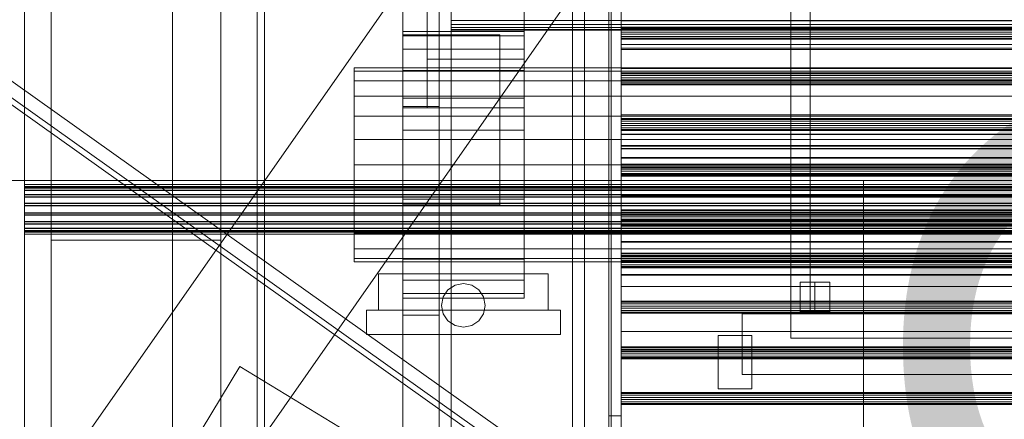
# Model space of a CAD drawing. Header units: millimetres. Extents: x -2233 to 65662, y -50530 to 6847.
# Tile 27 of 256: x -1498 to -1092, y -33898 to -33734. Entities that reach past the tile are written whole.
import ezdxf

# ---------------------------------------------------------------- set-up
doc = ezdxf.new("R2010")
doc.units = ezdxf.units.MM
for name, color, linetype, lineweight in [('COTAS_O', 1, 'Continuous', 0), ('frontal_C03', 7, 'Continuous', 0), ('frontal_dosificador', 7, 'Continuous', 0), ('frontal_secador', 7, 'Continuous', 0), ('frontal_tolva', 7, 'Continuous', 0)]:
    doc.layers.add(name, color=color, linetype=linetype, lineweight=lineweight)
doc.dimstyles.new('R19_100', dxfattribs={"dimtxt": 250, "dimasz": 150, "dimexe": 150, "dimexo": 80, "dimgap": 100, "dimtad": 1, "dimtih": 1, "dimtoh": 1, "dimdsep": 46, "dimcen": 0.09, "dimadec": 0, "dimazin": 0, "dimtfac": 1, "dimtdec": 4, "dimtofl": 0, "dimtmove": 0, "dimatfit": 3, "dimfxl": 1, "dimtolj": 1, "dimtzin": 0, "dimarcsym": 0})

# ---------------------------------------------------------------- blocks, each defined once
blk = doc.blocks.new('DIM_R32_38')
at = {"layer": 'COTAS_O'}
for p, q in [((-1725, -31700), (-1025, -31700)), ((-1025, -31700), (-1070, -31850)), ((-1025, -34400), (-1025, -31700)), ((-1025, -31700), (-980, -31850)), ((-1025, -34400), (-1070, -34250)), ((-1025, -34400), (-980, -34250)), ((-1725, -34400), (-1025, -34400))]:
    blk.add_line(p, q, dxfattribs=at)
blk.add_text('2700 O', height=250, rotation=90, dxfattribs=at).set_placement((-1125, -33050))
blk = doc.blocks.new('DIM_R32_39')
at = {"layer": 'COTAS_O'}
for p, q in [((-1725, -33700), (-1575, -33655)), ((1725, -33700), (1575, -33655)), ((-1725, -34400), (-1725, -33700)), ((-1725, -33700), (1725, -33700)), ((-1725, -33700), (-1575, -33745)), ((1725, -33700), (1575, -33745)), ((1725, -34400), (1725, -33700))]:
    blk.add_line(p, q, dxfattribs=at)
blk.add_text('3450 O', height=250, dxfattribs=at).set_placement((0, -33600))
blk = doc.blocks.new('DIM_R32_44')
at = {"layer": 'COTAS_O'}
for p, q in [((-1480, -33670), (-780, -33670)), ((-780, -33670), (-825, -33820)), ((-780, -36000), (-780, -33670)), ((-780, -33670), (-735, -33820)), ((-780, -36000), (-825, -35850)), ((-780, -36000), (-735, -35850)), ((-1480, -36000), (-780, -36000))]:
    blk.add_line(p, q, dxfattribs=at)
blk.add_text('2330 O', height=250, rotation=90, dxfattribs=at).set_placement((-880, -34835))
blk = doc.blocks.new('DIM_R32_46')
at = {"layer": 'COTAS_O'}
for p, q in [((-1400, -33000), (-700, -33000)), ((-700, -33000), (-745, -33150)), ((-700, -36000), (-700, -33000)), ((-700, -33000), (-655, -33150)), ((-700, -36000), (-745, -35850)), ((-700, -36000), (-655, -35850)), ((-1400, -36000), (-700, -36000))]:
    blk.add_line(p, q, dxfattribs=at)
blk.add_text('3000 O', height=250, rotation=90, dxfattribs=at).set_placement((-800, -34500))

msp = doc.modelspace()

# ---------------------------------------------------------------- linework, layer by layer
at = {"layer": 'frontal_C03'}
for p, q in [((-1496, -32401.175), (-1496, -35048.843)), ((-1435, -32401.175), (-1435, -35048.843)), ((-1435, -35052.771), (-1435, -32405.103)), ((-1254, -35045.965), (-1254, -32465.157)), ((-1250, -32465.157), (-1250, -35045.965)), ((-1254, -32565.332), (-1254, -35146.139)), ((-1250, -35146.139), (-1250, -32565.332)), ((-1496, -35539.895), (-1496, -32892.227)), ((-1435, -32888.298), (-1435, -35535.966)), ((-1435, -35539.895), (-1435, -32892.227)), ((-1485, -35988), (-1485, -33145.961)), ((-1415, -35988), (-1415, -33145.961)), ((-1250, -33737.179), (-1250, -33736.793)), ((-1250, -33736.793), (-1250, -33737.845)), ((1250, -33736.793), (-1250, -33736.793)), ((-1250, -33738.777), (-1250, -33737.179)), ((1250, -33737.179), (-1250, -33737.179)), ((-1250, -33737.845), (-1250, -33739.719)), ((1250, -33737.845), (-1250, -33737.845)), ((-1250, -33740.651), (-1250, -33738.777)), ((-1250, -33738.777), (1250, -33738.777)), ((-1250, -33739.719), (-1250, -33741.317)), ((1250, -33739.719), (-1250, -33739.719)), ((-1250, -33741.703), (-1250, -33740.651)), ((1250, -33740.651), (-1250, -33740.651)), ((-1250, -33741.317), (-1250, -33741.703)), ((1250, -33741.317), (-1250, -33741.317)), ((1250, -33741.703), (-1250, -33741.703)), ((-1250, -33756.013), (-1250, -33755.627)), ((-1250, -33755.627), (-1250, -33756.679)), ((1250, -33755.627), (-1250, -33755.627)), ((-1250, -33757.611), (-1250, -33756.013)), ((1250, -33756.013), (-1250, -33756.013)), ((-1250, -33756.679), (-1250, -33758.553)), ((1250, -33756.679), (-1250, -33756.679)), ((-1250, -33759.485), (-1250, -33757.611)), ((-1250, -33757.611), (1250, -33757.611)), ((-1250, -33758.553), (-1250, -33760.151)), ((1250, -33758.553), (-1250, -33758.553)), ((-1250, -33760.537), (-1250, -33759.485)), ((1250, -33759.485), (-1250, -33759.485)), ((-1250, -33760.151), (-1250, -33760.537)), ((1250, -33760.151), (-1250, -33760.151)), ((1250, -33760.537), (-1250, -33760.537)), ((-1250, -33774.847), (-1250, -33774.461)), ((-1250, -33774.461), (-1250, -33775.513)), ((1250, -33774.461), (-1250, -33774.461)), ((-1250, -33776.445), (-1250, -33774.847)), ((1250, -33774.847), (-1250, -33774.847)), ((-1250, -33775.513), (-1250, -33777.387)), ((1250, -33775.513), (-1250, -33775.513)), ((-1250, -33778.319), (-1250, -33776.445)), ((-1250, -33776.445), (1250, -33776.445)), ((-1250, -33777.387), (-1250, -33778.985)), ((1250, -33777.387), (-1250, -33777.387)), ((-1250, -33779.371), (-1250, -33778.319)), ((1250, -33778.319), (-1250, -33778.319)), ((-1250, -33778.985), (-1250, -33779.371)), ((1250, -33778.985), (-1250, -33778.985)), ((1250, -33779.371), (-1250, -33779.371)), ((-1250, -33781.011), (-1250, -33780.925)), ((-1250, -33780.925), (-1250, -33785.624)), ((1250, -33780.925), (-1250, -33780.925)), ((-1250, -33785.868), (-1250, -33781.011)), ((1250, -33781.011), (-1250, -33781.011)), ((-1250, -33785.624), (-1250, -33794.392)), ((1250, -33785.624), (-1250, -33785.624)), ((-1250, -33794.758), (-1250, -33785.868)), ((1250, -33785.868), (-1250, -33785.868)), ((-1250, -33786.948), (-1250, -33786.881)), ((-1250, -33786.881), (-1250, -33790.552)), ((1250, -33786.881), (-1250, -33786.881)), ((-1250, -33790.743), (-1250, -33786.948)), ((1250, -33786.948), (-1250, -33786.948)), ((-1250, -33790.552), (-1250, -33797.402)), ((1250, -33790.552), (-1250, -33790.552)), ((-1250, -33797.688), (-1250, -33790.743)), ((1250, -33790.743), (-1250, -33790.743)), ((-1250, -33793.681), (-1250, -33793.295)), ((-1250, -33793.295), (-1250, -33794.347)), ((1250, -33793.295), (-1250, -33793.295)), ((-1250, -33795.279), (-1250, -33793.681)), ((1250, -33793.681), (-1250, -33793.681)), ((-1250, -33794.347), (-1250, -33796.221)), ((1250, -33794.347), (-1250, -33794.347)), ((-1250, -33794.392), (-1250, -33805.894)), ((1250, -33794.392), (-1250, -33794.392)), ((-1250, -33806.326), (-1250, -33794.758)), ((1250, -33794.758), (-1250, -33794.758)), ((-1250, -33797.153), (-1250, -33795.279)), ((-1250, -33795.279), (1250, -33795.279)), ((-1250, -33796.221), (-1250, -33797.819)), ((1250, -33796.221), (-1250, -33796.221)), ((-1250, -33798.205), (-1250, -33797.153)), ((1250, -33797.153), (-1250, -33797.153)), ((-1250, -33797.402), (-1250, -33806.388)), ((1250, -33797.402), (-1250, -33797.402)), ((-1250, -33806.725), (-1250, -33797.688)), ((1250, -33797.688), (-1250, -33797.688)), ((-1496, -33801.64), (-1496, -33801.613)), ((-1496, -33801.613), (-1496, -33803.081)), ((1496, -33801.613), (-1496, -33801.613)), ((-1496, -33803.158), (-1496, -33801.64)), ((1496, -33801.64), (-1496, -33801.64)), ((-1250, -33797.819), (-1250, -33798.205)), ((1250, -33797.819), (-1250, -33797.819)), ((1250, -33798.205), (-1250, -33798.205)), ((-1496, -33802.558), (-1496, -33802.532)), ((-1496, -33802.532), (-1496, -33804)), ((1496, -33802.532), (-1496, -33802.532)), ((-1496, -33804.076), (-1496, -33802.558)), ((1496, -33802.558), (-1496, -33802.558)), ((-1496, -33803.081), (-1496, -33805.821)), ((1496, -33803.081), (-1496, -33803.081)), ((-1496, -33805.936), (-1496, -33803.158)), ((1496, -33803.158), (-1496, -33803.158)), ((-1496, -33804), (-1496, -33806.74)), ((1496, -33804), (-1496, -33804)), ((-1496, -33806.854), (-1496, -33804.076)), ((1496, -33804.076), (-1496, -33804.076)), ((-1496, -33805.821), (-1496, -33809.416)), ((1496, -33805.821), (-1496, -33805.821)), ((-1496, -33809.551), (-1496, -33805.936)), ((1496, -33805.936), (-1496, -33805.936)), ((-1250, -33805.894), (-1250, -33818.379)), ((1250, -33805.894), (-1250, -33805.894)), ((-1496, -33806.74), (-1496, -33810.334)), ((1496, -33806.74), (-1496, -33806.74)), ((-1496, -33810.469), (-1496, -33806.854)), ((1496, -33806.854), (-1496, -33806.854)), ((-1496, -33809.416), (-1496, -33813.317)), ((1496, -33809.416), (-1496, -33809.416)), ((-1496, -33813.452), (-1496, -33809.551)), ((-1496, -33809.551), (1496, -33809.551)), ((-1250, -33818.811), (-1250, -33806.326)), ((-1250, -33806.326), (1250, -33806.326)), ((-1250, -33806.388), (-1250, -33816.142)), ((1250, -33806.388), (-1250, -33806.388)), ((-1250, -33816.48), (-1250, -33806.725)), ((-1250, -33806.725), (1250, -33806.725)), ((-1496, -33810.334), (-1496, -33814.236)), ((1496, -33810.334), (-1496, -33810.334)), ((-1496, -33814.371), (-1496, -33810.469)), ((-1496, -33810.469), (1496, -33810.469)), ((-1496, -33813.317), (-1496, -33816.932)), ((1496, -33813.317), (-1496, -33813.317)), ((-1496, -33817.047), (-1496, -33813.452)), ((1496, -33813.452), (-1496, -33813.452)), ((-1250, -33812.515), (-1250, -33812.129)), ((-1250, -33812.129), (-1250, -33813.181)), ((1250, -33812.129), (-1250, -33812.129)), ((-1250, -33814.113), (-1250, -33812.515)), ((1250, -33812.515), (-1250, -33812.515)), ((-1250, -33813.181), (-1250, -33815.055)), ((1250, -33813.181), (-1250, -33813.181)), ((-1496, -33814.236), (-1496, -33817.851)), ((1496, -33814.236), (-1496, -33814.236)), ((-1496, -33817.965), (-1496, -33814.371)), ((1496, -33814.371), (-1496, -33814.371)), ((-1496, -33816.932), (-1496, -33819.71)), ((1496, -33816.932), (-1496, -33816.932)), ((-1496, -33819.787), (-1496, -33817.047)), ((1496, -33817.047), (-1496, -33817.047)), ((-1496, -33817.851), (-1496, -33820.629)), ((1496, -33817.851), (-1496, -33817.851)), ((-1496, -33820.705), (-1496, -33817.965)), ((1496, -33817.965), (-1496, -33817.965)), ((-1250, -33815.987), (-1250, -33814.113)), ((-1250, -33814.113), (1250, -33814.113)), ((-1250, -33815.055), (-1250, -33816.653)), ((1250, -33815.055), (-1250, -33815.055)), ((-1250, -33817.039), (-1250, -33815.987)), ((1250, -33815.987), (-1250, -33815.987)), ((-1250, -33816.142), (-1250, -33825.18)), ((1250, -33816.142), (-1250, -33816.142)), ((-1250, -33825.466), (-1250, -33816.48)), ((1250, -33816.48), (-1250, -33816.48)), ((-1250, -33816.653), (-1250, -33817.039)), ((1250, -33816.653), (-1250, -33816.653)), ((1250, -33817.039), (-1250, -33817.039)), ((-1496, -33819.71), (-1496, -33821.228)), ((1496, -33819.71), (-1496, -33819.71)), ((-1496, -33821.255), (-1496, -33819.787)), ((1496, -33819.787), (-1496, -33819.787)), ((-1496, -33820.629), (-1496, -33822.147)), ((1496, -33820.629), (-1496, -33820.629)), ((-1496, -33822.174), (-1496, -33820.705)), ((1496, -33820.705), (-1496, -33820.705)), ((-1496, -33821.228), (-1496, -33821.255)), ((1496, -33821.228), (-1496, -33821.228)), ((1496, -33821.255), (-1496, -33821.255)), ((-1496, -33822.147), (-1496, -33822.174)), ((1496, -33822.147), (-1496, -33822.147)), ((1496, -33822.174), (-1496, -33822.174)), ((-1250, -33818.379), (-1250, -33829.947)), ((1250, -33818.379), (-1250, -33818.379)), ((-1250, -33830.313), (-1250, -33818.811)), ((1250, -33818.811), (-1250, -33818.811)), ((-1485, -33824.561), (-1415, -33824.561)), ((-1485, -35988), (-1485, -33824.561)), ((-1415, -35988), (-1415, -33824.561)), ((-1250, -33825.18), (-1250, -33832.125)), ((1250, -33825.18), (-1250, -33825.18)), ((-1250, -33832.316), (-1250, -33825.466)), ((1250, -33825.466), (-1250, -33825.466)), ((-1250, -33829.947), (-1250, -33838.837)), ((1250, -33829.947), (-1250, -33829.947)), ((-1250, -33839.081), (-1250, -33830.313)), ((1250, -33830.313), (-1250, -33830.313)), ((-1250, -33831.349), (-1250, -33830.962)), ((-1250, -33830.962), (-1250, -33832.014)), ((1250, -33830.962), (-1250, -33830.962)), ((-1250, -33832.947), (-1250, -33831.349)), ((1250, -33831.349), (-1250, -33831.349)), ((-1250, -33832.014), (-1250, -33833.889)), ((1250, -33832.014), (-1250, -33832.014)), ((-1250, -33832.125), (-1250, -33835.919)), ((1250, -33832.125), (-1250, -33832.125)), ((-1250, -33835.987), (-1250, -33832.316)), ((1250, -33832.316), (-1250, -33832.316)), ((-1250, -33834.821), (-1250, -33832.947)), ((-1250, -33832.947), (1250, -33832.947)), ((-1250, -33833.889), (-1250, -33835.487)), ((1250, -33833.889), (-1250, -33833.889)), ((-1250, -33835.873), (-1250, -33834.821)), ((1250, -33834.821), (-1250, -33834.821)), ((-1250, -33835.487), (-1250, -33835.873)), ((1250, -33835.487), (-1250, -33835.487)), ((1250, -33835.873), (-1250, -33835.873)), ((-1250, -33835.919), (-1250, -33835.987)), ((1250, -33835.919), (-1250, -33835.919)), ((1250, -33835.987), (-1250, -33835.987)), ((-1250, -33838.837), (-1250, -33843.694)), ((1250, -33838.837), (-1250, -33838.837)), ((-1250, -33843.78), (-1250, -33839.081)), ((1250, -33839.081), (-1250, -33839.081)), ((-1250, -33843.694), (-1250, -33843.78)), ((1250, -33843.694), (-1250, -33843.694)), ((1250, -33843.78), (-1250, -33843.78)), ((-1250, -33850.182), (-1250, -33849.796)), ((-1250, -33849.796), (-1250, -33850.848)), ((1250, -33849.796), (-1250, -33849.796)), ((-1250, -33851.781), (-1250, -33850.182)), ((1250, -33850.182), (-1250, -33850.182)), ((-1250, -33850.848), (-1250, -33852.722)), ((1250, -33850.848), (-1250, -33850.848)), ((-1250, -33853.655), (-1250, -33851.781)), ((-1250, -33851.781), (1250, -33851.781)), ((-1250, -33852.722), (-1250, -33854.321)), ((1250, -33852.722), (-1250, -33852.722)), ((-1250, -33854.707), (-1250, -33853.655)), ((1250, -33853.655), (-1250, -33853.655)), ((-1250, -33854.321), (-1250, -33854.707)), ((1250, -33854.321), (-1250, -33854.321)), ((1250, -33854.707), (-1250, -33854.707)), ((-1250, -33869.016), (-1250, -33868.63)), ((-1250, -33868.63), (-1250, -33869.682)), ((1250, -33868.63), (-1250, -33868.63)), ((-1250, -33870.615), (-1250, -33869.016)), ((1250, -33869.016), (-1250, -33869.016)), ((-1250, -33869.682), (-1250, -33871.556)), ((1250, -33869.682), (-1250, -33869.682)), ((-1250, -33872.489), (-1250, -33870.615)), ((-1250, -33870.615), (1250, -33870.615)), ((-1250, -33871.556), (-1250, -33873.154)), ((1250, -33871.556), (-1250, -33871.556)), ((-1250, -33873.541), (-1250, -33872.489)), ((1250, -33872.489), (-1250, -33872.489)), ((-1250, -33873.154), (-1250, -33873.541)), ((1250, -33873.154), (-1250, -33873.154)), ((1250, -33873.541), (-1250, -33873.541)), ((-1422.787, -33902.381), (-1407.213, -33876.74)), ((1422.787, -35595.6), (-1407.213, -33876.74)), ((-1250, -33887.85), (-1250, -33887.464)), ((-1250, -33887.464), (-1250, -33888.516)), ((1250, -33887.464), (-1250, -33887.464)), ((-1250, -33889.448), (-1250, -33887.85)), ((1250, -33887.85), (-1250, -33887.85)), ((-1250, -33888.516), (-1250, -33890.39)), ((1250, -33888.516), (-1250, -33888.516)), ((-1250, -33891.322), (-1250, -33889.448)), ((-1250, -33889.448), (1250, -33889.448)), ((-1250, -33890.39), (-1250, -33891.988)), ((1250, -33890.39), (-1250, -33890.39)), ((-1250, -33892.375), (-1250, -33891.322)), ((1250, -33891.322), (-1250, -33891.322)), ((-1250, -33891.988), (-1250, -33892.375)), ((1250, -33891.988), (-1250, -33891.988)), ((1250, -33892.375), (-1250, -33892.375))]:
    msp.add_line(p, q, dxfattribs=at)
at = {"layer": 'frontal_dosificador'}
for p, q in [((-1180, -33865), (-1180, -33700)), ((-1180, -33855), (-1180, -33700)), ((-1172, -33855), (-1172, -33700)), ((-150, -33800), (-1850, -33800)), ((-1150, -33800), (-1250, -33800)), ((-1250, -35988), (-1250, -33800)), ((-1150, -35988), (-1150, -33800)), ((-1170, -33842), (-1176.062, -33842)), ((-1176.062, -33854), (-1176.062, -33842)), ((-1170, -33842), (-1163.938, -33842)), ((-1170, -33842), (-1170, -33854)), ((-1163.938, -33854), (-1163.938, -33842)), ((-1170, -33854), (-1176.062, -33854)), ((-1163.938, -33854), (-1170, -33854)), ((-800, -33855), (-1200, -33855)), ((-1200, -33880), (-1200, -33855)), ((-1172, -33855), (-1180, -33855)), ((-1196, -33864), (-1210, -33864)), ((-1210, -33886), (-1210, -33864)), ((-1196, -33886), (-1196, -33864)), ((-820, -33865), (-1180, -33865)), ((-800, -33880), (-1200, -33880)), ((-1196, -33886), (-1210, -33886))]:
    msp.add_line(p, q, dxfattribs=at)
at = {"layer": 'frontal_secador'}
for p, q in [((-1400, -36000), (-1400, -33000)), ((-1340, -36000), (-1340, -33000)), ((-1400, -36000), (-1400, -33075)), ((-1400, -35590), (-1400, -33075)), ((-1400, -35940), (-1400, -33075)), ((-1400, -34650), (-1400, -33075)), ((-1397, -35940), (-1397, -33075)), ((-1325, -36000), (-1325, -33075)), ((-1325, -35590), (-1325, -33075)), ((-1325, -35980), (-1325, -33075)), ((-1320, -35980), (-1320, -33075)), ((-1270, -35980), (-1270, -33075)), ((-1265, -35980), (-1265, -33075)), ((-1400, -36000), (-1400, -33250)), ((-1255, -33897), (-1255, -33657)), ((-1250, -33657), (-1250, -33897)), ((-1250, -33716), (-1250, -33956)), ((-1330, -33750), (-1330, -33722)), ((-1290, -33750), (-1290, -33722)), ((-1250, -33722), (-1250, -33962)), ((-1250, -33737.285), (-1250, -33724.651)), ((-1255, -33726), (-1255, -33966)), ((-1250, -33966), (-1250, -33726)), ((-1320, -33732.071), (-1320, -33734)), ((-1250, -33730), (-1250, -33734.141)), ((-1320, -33734), (-1320, -33735.657)), ((1320, -33734), (-1320, -33734)), ((-1320, -33735.657), (-1320, -33736.928)), ((1320, -33735.657), (-1320, -33735.657)), ((-1250, -33734.141), (-1250, -33738)), ((1250, -33734.141), (-1250, -33734.141)), ((-1340, -33740.374), (-1340, -33738.5)), ((-1290, -33738.5), (-1340, -33738.5)), ((-1340, -33740), (-1300, -33740)), ((-1340, -33770), (-1340, -33740)), ((-1340, -33745.869), (-1340, -33740.374)), ((-1290, -33740.374), (-1340, -33740.374)), ((-1320, -33736.928), (-1320, -33737.727)), ((1320, -33736.928), (-1320, -33736.928)), ((-1320, -33737.727), (-1320, -33738)), ((1320, -33737.727), (-1320, -33737.727)), ((1320, -33738), (-1320, -33738)), ((-1300, -33770), (-1300, -33740)), ((-1290, -33740.374), (-1290, -33738.5)), ((-1290, -33745.869), (-1290, -33740.374)), ((-1250, -33753.75), (-1250, -33737.285)), ((1250, -33737.285), (-1250, -33737.285)), ((-1250, -33738), (-1250, -33741.314)), ((1250, -33738), (-1250, -33738)), ((-1250, -33741.314), (-1250, -33743.856)), ((1250, -33741.314), (-1250, -33741.314)), ((-1250, -33743.856), (-1250, -33745.455)), ((1250, -33743.856), (-1250, -33743.856)), ((-1340, -33754.609), (-1340, -33745.869)), ((-1290, -33745.869), (-1340, -33745.869)), ((-1290, -33754.609), (-1290, -33745.869)), ((-1250, -33745.455), (-1250, -33746)), ((1250, -33745.455), (-1250, -33745.455)), ((1250, -33746), (-1250, -33746)), ((-1330, -33750), (-1290, -33750)), ((-1330, -33770), (-1330, -33750)), ((-1290, -33770), (-1290, -33750)), ((-1360, -33754.863), (-1360, -33753.5)), ((1360, -33753.5), (-1360, -33753.5)), ((-1360, -33758.859), (-1360, -33754.863)), ((1360, -33754.863), (-1360, -33754.863)), ((-1340, -33766), (-1340, -33754.609)), ((-1290, -33754.609), (-1340, -33754.609)), ((-1290, -33766), (-1290, -33754.609)), ((-1250, -33772.924), (-1250, -33753.75)), ((1250, -33753.75), (-1250, -33753.75)), ((-1360, -33765.216), (-1360, -33758.859)), ((1360, -33758.859), (-1360, -33758.859)), ((-1360, -33773.5), (-1360, -33765.216)), ((1360, -33765.216), (-1360, -33765.216)), ((-1340, -33779.265), (-1340, -33766)), ((-1290, -33766), (-1340, -33766)), ((-1290, -33779.265), (-1290, -33766)), ((-1340, -33769.5), (-1325, -33769.5)), ((-1340, -33855.5), (-1340, -33769.5)), ((-1340, -33770), (-1300, -33770)), ((-1340, -33810), (-1340, -33770)), ((-1330, -33770), (-1290, -33770)), ((-1325, -33855.5), (-1325, -33769.5)), ((-1300, -33810), (-1300, -33770)), ((-1250, -33793.5), (-1250, -33772.924)), ((1250, -33772.924), (-1250, -33772.924)), ((-1360, -33783.147), (-1360, -33773.5)), ((1360, -33773.5), (-1360, -33773.5)), ((-1340, -33793.5), (-1340, -33779.265)), ((-1290, -33779.265), (-1340, -33779.265)), ((-1290, -33793.5), (-1290, -33779.265)), ((-1360, -33793.5), (-1360, -33783.147)), ((1360, -33783.147), (-1360, -33783.147)), ((-1360, -33793.5), (-1360, -33803.853)), ((-1360, -33793.5), (1360, -33793.5)), ((-1340, -33793.5), (-1340, -33807.735)), ((-1340, -33793.5), (-1290, -33793.5)), ((-1290, -33807.735), (-1290, -33793.5)), ((-1250, -33793.5), (-1250, -33814.076)), ((-1250, -33793.5), (1250, -33793.5)), ((-1360, -33803.853), (-1360, -33813.5)), ((1360, -33803.853), (-1360, -33803.853)), ((-1340, -33807.735), (-1340, -33821)), ((-1290, -33807.735), (-1340, -33807.735)), ((-1340, -33810), (-1300, -33810)), ((-1290, -33807.735), (-1290, -33821)), ((-1360, -33813.5), (-1360, -33821.784)), ((1360, -33813.5), (-1360, -33813.5)), ((-1250, -33814.076), (-1250, -33833.25)), ((1250, -33814.076), (-1250, -33814.076)), ((-1360, -33821.784), (-1360, -33828.141)), ((1360, -33821.784), (-1360, -33821.784)), ((-1340, -33821), (-1340, -33832.391)), ((-1290, -33821), (-1340, -33821)), ((-1290, -33821), (-1290, -33832.391)), ((-1360, -33828.141), (-1360, -33832.137)), ((1360, -33828.141), (-1360, -33828.141)), ((-1360, -33832.137), (-1360, -33833.5)), ((1360, -33832.137), (-1360, -33832.137)), ((1360, -33833.5), (-1360, -33833.5)), ((-1340, -33832.391), (-1340, -33841.131)), ((-1290, -33832.391), (-1340, -33832.391)), ((-1290, -33832.391), (-1290, -33841.131)), ((-1250, -33833.25), (-1250, -33849.715)), ((1250, -33833.25), (-1250, -33833.25)), ((-1350, -33838.5), (-1280, -33838.5)), ((-1350, -33853.5), (-1350, -33838.5)), ((-1340, -33841.131), (-1340, -33846.626)), ((-1290, -33841.131), (-1340, -33841.131)), ((-1290, -33841.131), (-1290, -33846.626)), ((-1280, -33853.5), (-1280, -33838.5)), ((-1323.315, -33848.056), (-1321.364, -33845.136)), ((-1321.364, -33845.136), (-1318.444, -33843.185)), ((-1318.444, -33843.185), (-1315, -33842.5)), ((-1315, -33842.5), (-1311.556, -33843.185)), ((-1311.556, -33843.185), (-1308.636, -33845.136)), ((-1308.636, -33845.136), (-1306.685, -33848.056)), ((-1340, -33846.626), (-1340, -33848.5)), ((-1290, -33846.626), (-1340, -33846.626)), ((-1290, -33848.5), (-1340, -33848.5)), ((-1324, -33851.5), (-1323.315, -33848.056)), ((-1306.685, -33848.056), (-1306, -33851.5)), ((-1290, -33846.626), (-1290, -33848.5)), ((-1250, -33849.715), (-1250, -33862.349)), ((1250, -33849.715), (-1250, -33849.715)), ((-1355, -33853.5), (-1275, -33853.5)), ((-1355, -33863.5), (-1355, -33853.5)), ((-1350, -33853.5), (-1280, -33853.5)), ((-1323.315, -33854.944), (-1324, -33851.5)), ((-1306, -33851.5), (-1306.685, -33854.944)), ((-1275, -33863.5), (-1275, -33853.5)), ((-1340, -33855.5), (-1325, -33855.5)), ((-1321.364, -33857.864), (-1323.315, -33854.944)), ((-1318.444, -33859.815), (-1321.364, -33857.864)), ((-1308.636, -33857.864), (-1311.556, -33859.815)), ((-1306.685, -33854.944), (-1308.636, -33857.864)), ((-1315, -33860.5), (-1318.444, -33859.815)), ((-1311.556, -33859.815), (-1315, -33860.5)), ((-1250, -33862.349), (-1250, -33870.291)), ((1250, -33862.349), (-1250, -33862.349)), ((-1355, -33863.5), (-1275, -33863.5)), ((-1250, -33870.291), (-1250, -33873)), ((1250, -33870.291), (-1250, -33870.291)), ((1250, -33873), (-1250, -33873)), ((-1255, -33966), (-1255, -33897)), ((-1255, -33897), (-1250, -33897)), ((-1250, -33897), (-1250, -33966))]:
    msp.add_line(p, q, dxfattribs=at)
at = {"layer": 'frontal_tolva'}
for p, q in [((-1769.584, -34332.806), (-722.584, -32835.806)), ((-1720.416, -34367.194), (-673.416, -32870.194)), ((-600, -34400), (-1725, -33600)), ((-604.636, -34406.52), (-1729.636, -33606.52)), ((-1725, -33606.849), (-600, -34406.849))]:
    msp.add_line(p, q, dxfattribs=at)

# ---------------------------------------------------------------- dimensions: what is measured, and where the dimension line sits
at = {"layer": 'COTAS_O'}
for p1, p2, distance, picture, middle in [((-1725, -34400), (-1725, -31700), -700, 'DIM_R32_38', (-1025, -33050)), ((-1400, -36000), (-1400, -33000), -700, 'DIM_R32_46', (-700, -34500)), ((-1725, -34400), (1725, -34400), 700, 'DIM_R32_39', (0, -33700)), ((-1480, -36000), (-1480, -33670), -700, 'DIM_R32_44', (-780, -34835))]:
    dim = msp.add_aligned_dim(p1=p1, p2=p2, distance=distance, text='<> O', dimstyle='R19_100', dxfattribs=at)
    dim.commit()
    dim.dimension.update_dxf_attribs({"geometry": picture, "text_midpoint": middle})

doc.saveas('drawing.dxf')
